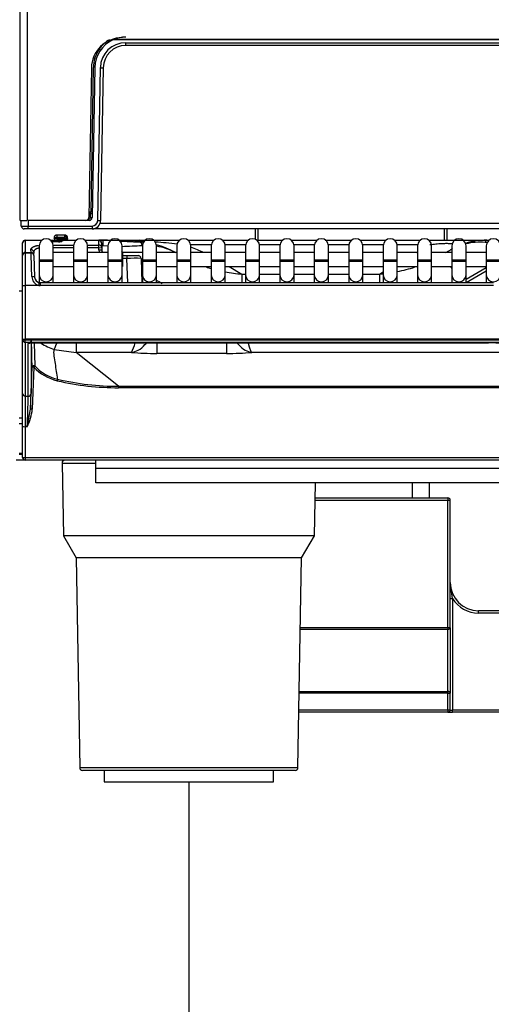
# Model space of a CAD drawing. Header units: millimetres. Extents: x -40 to 419, y 0 to 295.
# Tile 30 of 85: x 126 to 134, y 176 to 193. Entities that reach past the tile are written whole.
import ezdxf
from ezdxf.enums import TextEntityAlignment as Align

# ---------------------------------------------------------------- set-up
doc = ezdxf.new("R2010")
doc.units = ezdxf.units.MM
doc.layers.add('BW4C_TWINTOWER_H', color=7, linetype='Continuous')
doc.layers.add('Standard', color=7, linetype='Continuous')
doc.styles.add('SEACAD_Arial', font='arial.ttf')
doc.dimstyles.new('ISO_(mm)', dxfattribs={"dimtxt": 3, "dimasz": 3, "dimexe": 1.5, "dimexo": 0, "dimgap": 0.75, "dimtad": 1, "dimdec": 0, "dimlfac": 10, "dimtxsty": 'SEACAD_Arial', "dimblk1": '_SE_FILLED', "dimblk2": '_SE_FILLED', "dimsah": 1, "dimcen": 1.5, "dimadec": 0, "dimazin": 0, "dimtfac": 0.5, "dimtmove": 0, "dimatfit": 3, "dimfxl": 1, "dimarcsym": 0})

# ---------------------------------------------------------------- blocks, each defined once
blk = doc.blocks.new('SE1')
at = {"layer": 'BW4C_TWINTOWER_H', "color": 7, "linetype": 'Continuous'}
for p, q in [((126.056, 189.854), (126.056, 206.434)), ((126.176, 206.434), (126.176, 189.854)), ((147.255, 193.054), (127.698, 193.054)), ((147.243, 193.059), (127.709, 193.059)), ((127.454, 192.908), (127.454, 192.89)), ((127.927, 193.004), (147.025, 193.004)), ((127.927, 192.954), (127.927, 193.004)), ((147.025, 192.954), (127.927, 192.954)), ((127.317, 192.554), (127.27, 189.903)), ((127.311, 190.006), (127.354, 192.564)), ((127.377, 192.564), (127.33, 189.903)), ((127.43, 189.852), (127.477, 192.562)), ((127.527, 192.561), (127.48, 189.852)), ((127.272, 190.004), (127.303, 190.004)), ((127.302, 189.975), (127.272, 189.975)), ((127.3, 189.904), (127.302, 189.975)), ((126.056, 189.854), (126.171, 189.854)), ((126.075, 189.753), (126.074, 189.854)), ((127.28, 189.854), (126.194, 189.854)), ((126.194, 189.854), (126.195, 189.754)), ((126.195, 189.754), (127.33, 189.754)), ((126.195, 189.704), (126.195, 189.754)), ((127.266, 189.884), (127.28, 189.884)), ((127.28, 189.854), (127.28, 189.884)), ((127.33, 189.754), (127.33, 189.704)), ((127.427, 189.704), (127.427, 189.741)), ((127.469, 189.803), (147.483, 189.803)), ((126.195, 189.704), (126.125, 189.704)), ((127.33, 189.704), (126.195, 189.704)), ((126.848, 189.594), (126.699, 189.594)), ((127.427, 189.704), (127.354, 189.704)), ((147.525, 189.704), (127.427, 189.704)), ((130.221, 189.704), (130.221, 189.521)), ((130.271, 189.704), (130.271, 189.504)), ((133.571, 189.704), (133.571, 189.504)), ((133.621, 189.704), (133.621, 189.504)), ((126.096, 189.451), (126.096, 189.454)), ((126.096, 189.24), (126.096, 189.451)), ((126.146, 189.504), (126.146, 189.497)), ((126.146, 189.504), (126.44, 189.504)), ((126.146, 189.497), (126.146, 189.287)), ((126.432, 189.497), (126.146, 189.497)), ((126.391, 189.404), (126.391, 189.154)), ((126.591, 189.504), (126.732, 189.504)), ((126.731, 189.473), (126.621, 189.473)), ((126.641, 189.416), (127.002, 189.416)), ((126.641, 189.154), (126.641, 189.404)), ((126.703, 189.534), (126.703, 189.516)), ((126.703, 189.534), (126.845, 189.534)), ((126.845, 189.516), (126.703, 189.516)), ((126.704, 189.554), (126.846, 189.554)), ((126.732, 189.504), (126.732, 189.474)), ((126.732, 189.504), (126.812, 189.504)), ((126.783, 189.48), (126.784, 189.484)), ((126.812, 189.503), (126.81, 189.497)), ((127.042, 189.497), (126.81, 189.497)), ((126.812, 189.504), (126.812, 189.503)), ((126.812, 189.504), (127.051, 189.504)), ((126.845, 189.534), (126.863, 189.534)), ((126.845, 189.534), (126.845, 189.516)), ((126.845, 189.516), (126.902, 189.516)), ((127.001, 189.404), (127.001, 189.154)), ((127.201, 189.504), (127.448, 189.504)), ((127.448, 189.497), (127.21, 189.497)), ((127.251, 189.416), (127.451, 189.416)), ((127.251, 189.154), (127.251, 189.404)), ((127.448, 189.497), (127.448, 189.504)), ((127.451, 189.416), (127.448, 189.497)), ((127.449, 189.504), (127.661, 189.504)), ((127.451, 189.37), (127.451, 189.416)), ((127.498, 189.456), (127.498, 189.452)), ((127.498, 189.452), (127.501, 189.371)), ((127.611, 189.399), (127.518, 189.404)), ((127.523, 189.502), (127.651, 189.496)), ((127.611, 189.404), (127.611, 189.154)), ((127.811, 189.504), (128.179, 189.504)), ((127.831, 189.486), (128.184, 189.468)), ((127.861, 189.154), (127.861, 189.404)), ((128.179, 189.504), (128.885, 189.504)), ((128.221, 189.404), (128.221, 189.154)), ((128.471, 189.154), (128.471, 189.404)), ((128.831, 189.404), (128.831, 189.154)), ((129.031, 189.504), (129.491, 189.504)), ((129.442, 189.42), (129.08, 189.42)), ((129.081, 189.154), (129.081, 189.404)), ((129.441, 189.404), (129.441, 189.154)), ((129.641, 189.504), (130.101, 189.504)), ((130.052, 189.42), (129.69, 189.42)), ((129.691, 189.154), (129.691, 189.404)), ((130.051, 189.404), (130.051, 189.154)), ((130.251, 189.504), (130.711, 189.504)), ((130.662, 189.42), (130.3, 189.42)), ((130.301, 189.154), (130.301, 189.404)), ((130.661, 189.404), (130.661, 189.154)), ((130.861, 189.504), (131.321, 189.504)), ((131.272, 189.42), (130.91, 189.42)), ((130.911, 189.154), (130.911, 189.404)), ((131.271, 189.404), (131.271, 189.154)), ((131.882, 189.42), (131.52, 189.42)), ((131.521, 189.154), (131.521, 189.404)), ((131.881, 189.404), (131.881, 189.154)), ((132.081, 189.504), (132.541, 189.504)), ((132.492, 189.42), (132.13, 189.42)), ((132.131, 189.154), (132.131, 189.404)), ((132.491, 189.404), (132.491, 189.154)), ((132.691, 189.504), (133.151, 189.504)), ((133.102, 189.42), (132.74, 189.42)), ((132.741, 189.154), (132.741, 189.404)), ((133.101, 189.404), (133.101, 189.154)), ((133.301, 189.504), (133.32, 189.504)), ((133.32, 189.504), (134.344, 189.504)), ((133.351, 189.154), (133.351, 189.404)), ((133.711, 189.404), (133.711, 189.154)), ((133.961, 189.154), (133.961, 189.404)), ((134.321, 189.404), (134.321, 189.154)), ((134.332, 189.504), (134.371, 189.504)), ((126.096, 189.229), (126.096, 189.24)), ((126.096, 188.703), (126.096, 189.229)), ((126.146, 189.287), (126.146, 189.279)), ((126.146, 189.287), (126.247, 189.287)), ((126.146, 189.279), (126.146, 188.701)), ((126.146, 189.279), (126.248, 189.279)), ((126.247, 189.287), (126.246, 189.335)), ((126.296, 189.291), (126.297, 189.268)), ((126.298, 189.231), (126.311, 188.849)), ((127.001, 189.37), (126.641, 189.37)), ((127.001, 189.284), (126.641, 189.284)), ((127.451, 189.37), (127.251, 189.37)), ((127.611, 189.284), (127.251, 189.284)), ((127.451, 189.37), (127.501, 189.371)), ((127.452, 189.324), (127.451, 189.37)), ((127.502, 189.326), (127.452, 189.324)), ((127.501, 189.371), (127.502, 189.326)), ((127.871, 189.284), (127.861, 189.284)), ((127.871, 189.284), (127.871, 189.034)), ((128.221, 189.284), (127.871, 189.284)), ((127.871, 189.229), (127.948, 189.229)), ((127.948, 189.229), (127.948, 189.179)), ((127.948, 189.229), (128.148, 189.229)), ((128.831, 189.284), (128.471, 189.284)), ((129.441, 189.284), (129.081, 189.284)), ((130.051, 189.284), (129.691, 189.284)), ((130.661, 189.284), (130.301, 189.284)), ((131.271, 189.284), (130.911, 189.284)), ((131.881, 189.284), (131.521, 189.284)), ((132.491, 189.284), (132.131, 189.284)), ((133.101, 189.284), (132.741, 189.284)), ((133.084, 189.284), (133.101, 189.294)), ((133.711, 189.284), (133.351, 189.284)), ((133.605, 189.284), (133.711, 189.346)), ((133.996, 189.284), (133.961, 189.284)), ((134.321, 189.284), (133.996, 189.284)), ((126.391, 189.154), (126.641, 189.154)), ((126.391, 189.154), (126.391, 189.134)), ((126.391, 189.134), (126.641, 189.134)), ((126.391, 189.134), (126.391, 188.888)), ((126.641, 189.134), (126.641, 189.154)), ((126.641, 188.888), (126.641, 189.134)), ((127.001, 189.154), (127.251, 189.154)), ((127.001, 189.154), (127.001, 189.134)), ((127.001, 189.134), (127.251, 189.134)), ((127.001, 189.134), (127.001, 188.888)), ((127.251, 189.134), (127.251, 189.154)), ((127.251, 188.888), (127.251, 189.134)), ((127.611, 189.154), (127.861, 189.154)), ((127.611, 189.154), (127.611, 189.134)), ((127.611, 189.134), (127.861, 189.134)), ((127.611, 189.134), (127.611, 188.888)), ((127.861, 189.134), (127.861, 189.154)), ((127.861, 188.888), (127.861, 189.134)), ((127.948, 189.179), (127.871, 189.179)), ((127.963, 188.75), (127.948, 189.179)), ((128.198, 189.181), (128.213, 188.75)), ((128.221, 189.154), (128.471, 189.154)), ((128.221, 189.154), (128.221, 189.134)), ((128.221, 189.134), (128.471, 189.134)), ((128.221, 189.134), (128.221, 188.888)), ((128.471, 189.134), (128.471, 189.154)), ((128.471, 188.888), (128.471, 189.134)), ((128.831, 189.154), (129.081, 189.154)), ((128.831, 189.154), (128.831, 189.134)), ((128.831, 189.134), (129.081, 189.134)), ((128.831, 189.134), (128.831, 188.888)), ((129.081, 189.134), (129.081, 189.154)), ((129.081, 188.888), (129.081, 189.134)), ((129.441, 189.154), (129.691, 189.154)), ((129.441, 189.154), (129.441, 189.134)), ((129.441, 189.134), (129.691, 189.134)), ((129.441, 189.134), (129.441, 188.888)), ((129.691, 189.134), (129.691, 189.154)), ((129.691, 188.888), (129.691, 189.134)), ((130.051, 189.154), (130.301, 189.154)), ((130.051, 189.154), (130.051, 189.134)), ((130.051, 189.134), (130.301, 189.134)), ((130.051, 189.134), (130.051, 188.888)), ((130.301, 189.134), (130.301, 189.154)), ((130.301, 188.888), (130.301, 189.134)), ((130.661, 189.154), (130.911, 189.154)), ((130.661, 189.154), (130.661, 189.134)), ((130.661, 189.134), (130.911, 189.134)), ((130.661, 189.134), (130.661, 188.888)), ((130.911, 189.134), (130.911, 189.154)), ((130.911, 188.888), (130.911, 189.134)), ((131.271, 189.154), (131.521, 189.154)), ((131.271, 189.154), (131.271, 189.134)), ((131.271, 189.134), (131.521, 189.134)), ((131.271, 189.134), (131.271, 188.888)), ((131.521, 189.134), (131.521, 189.154)), ((131.521, 188.888), (131.521, 189.134)), ((131.881, 189.154), (132.131, 189.154)), ((131.881, 189.154), (131.881, 189.134)), ((131.881, 189.134), (132.131, 189.134)), ((131.881, 189.134), (131.881, 188.888)), ((132.131, 189.134), (132.131, 189.154)), ((132.131, 188.888), (132.131, 189.134)), ((132.491, 189.154), (132.741, 189.154)), ((132.491, 189.154), (132.491, 189.134)), ((132.491, 189.134), (132.741, 189.134)), ((132.491, 189.134), (132.491, 188.888)), ((132.741, 189.134), (132.741, 189.154)), ((132.741, 188.888), (132.741, 189.134)), ((133.101, 189.154), (133.351, 189.154)), ((133.101, 189.154), (133.101, 189.134)), ((133.101, 189.134), (133.351, 189.134)), ((133.101, 189.134), (133.101, 188.888)), ((133.351, 189.134), (133.351, 189.154)), ((133.351, 188.888), (133.351, 189.134)), ((133.711, 189.154), (133.961, 189.154)), ((133.711, 189.154), (133.711, 189.134)), ((133.711, 189.134), (133.961, 189.134)), ((133.711, 189.134), (133.711, 188.888)), ((133.961, 189.134), (133.961, 189.154)), ((133.961, 188.888), (133.961, 189.134)), ((134.321, 189.154), (134.571, 189.154)), ((134.321, 189.154), (134.321, 189.134)), ((134.321, 189.134), (134.571, 189.134)), ((134.321, 189.134), (134.321, 188.888)), ((126.391, 188.888), (126.391, 188.751)), ((126.641, 189.034), (127.001, 189.034)), ((126.641, 188.75), (126.641, 188.888)), ((127.001, 188.888), (127.001, 188.75)), ((127.251, 189.034), (127.611, 189.034)), ((127.251, 188.75), (127.251, 188.888)), ((127.611, 188.888), (127.611, 188.75)), ((127.861, 189.034), (127.871, 189.034)), ((127.861, 188.75), (127.861, 188.888)), ((128.203, 189.034), (128.221, 189.034)), ((128.208, 188.895), (128.221, 188.888)), ((128.221, 188.888), (128.221, 188.75)), ((128.471, 189.034), (128.831, 189.034)), ((128.471, 188.75), (128.471, 188.888)), ((128.831, 188.888), (128.831, 188.75)), ((129.081, 189.034), (129.441, 189.034)), ((129.081, 188.75), (129.081, 188.888)), ((129.441, 188.888), (129.441, 188.75)), ((129.691, 189.034), (130.051, 189.034)), ((129.691, 188.75), (129.691, 188.888)), ((129.761, 189.034), (129.988, 188.903)), ((129.988, 188.903), (130.051, 188.903)), ((129.988, 188.903), (129.988, 188.755)), ((130.051, 188.888), (130.051, 188.75)), ((130.301, 189.034), (130.661, 189.034)), ((130.301, 188.903), (130.661, 188.903)), ((130.301, 188.75), (130.301, 188.888)), ((130.661, 188.888), (130.661, 188.75)), ((130.911, 189.034), (131.271, 189.034)), ((130.911, 188.903), (131.271, 188.903)), ((130.911, 188.75), (130.911, 188.888)), ((131.271, 188.888), (131.271, 188.75)), ((131.521, 189.034), (131.881, 189.034)), ((131.521, 188.903), (131.881, 188.903)), ((131.521, 188.75), (131.521, 188.888)), ((131.881, 188.888), (131.881, 188.75)), ((132.131, 189.034), (132.491, 189.034)), ((132.131, 188.903), (132.424, 188.903)), ((132.131, 188.75), (132.131, 188.888)), ((132.424, 188.903), (132.491, 188.942)), ((132.424, 188.903), (132.424, 188.75)), ((132.491, 188.888), (132.491, 188.75)), ((132.741, 189.034), (133.101, 189.034)), ((132.741, 188.75), (132.741, 188.888)), ((133.101, 188.888), (133.101, 188.75)), ((133.351, 189.034), (133.711, 189.034)), ((133.351, 188.75), (133.351, 188.888)), ((133.711, 188.888), (133.711, 188.75)), ((133.961, 189.034), (133.996, 189.034)), ((134.321, 189.015), (133.961, 188.808)), ((133.961, 188.755), (134.321, 188.963)), ((133.961, 188.75), (133.961, 188.888)), ((133.996, 189.034), (134.321, 189.034)), ((134.321, 188.888), (134.321, 188.75)), ((126.096, 187.74), (126.096, 188.703)), ((126.383, 188.701), (126.146, 188.701)), ((126.146, 188.701), (126.146, 187.746)), ((126.392, 188.751), (126.411, 188.749)), ((126.411, 188.75), (126.411, 188.698)), ((134.448, 188.75), (126.411, 188.75)), ((134.448, 188.698), (126.411, 188.698)), ((126.036, 188.604), (126.096, 188.604)), ((126.096, 187.74), (126.096, 187.74)), ((126.096, 186.787), (126.096, 187.74)), ((126.146, 187.746), (126.146, 187.734)), ((148.846, 187.746), (126.146, 187.746)), ((126.146, 187.69), (126.146, 187.734)), ((126.146, 187.734), (148.846, 187.734)), ((148.846, 187.69), (126.146, 187.69)), ((126.146, 187.69), (126.146, 186.737)), ((126.198, 186.737), (126.198, 187.672)), ((126.248, 187.72), (126.248, 186.785)), ((126.299, 187.684), (134.361, 187.684)), ((126.318, 187.269), (126.308, 187.684)), ((127.049, 187.682), (127.049, 187.514)), ((128.478, 187.68), (128.478, 187.496)), ((129.714, 187.68), (129.714, 187.496)), ((126.66, 187.568), (127.049, 187.514)), ((128.028, 187.514), (127.049, 187.514)), ((127.801, 186.914), (127.049, 187.514)), ((129.714, 187.496), (128.478, 187.496)), ((144.828, 187.514), (130.165, 187.514)), ((126.24, 186.506), (126.266, 187.25)), ((126.296, 187.252), (126.27, 186.508)), ((126.096, 186.203), (126.096, 186.787)), ((127.801, 186.914), (147.191, 186.914)), ((127.801, 186.914), (127.801, 186.887)), ((147.191, 186.887), (127.801, 186.887)), ((126.146, 186.737), (126.198, 186.737)), ((126.146, 186.737), (126.146, 186.197)), ((126.18, 186.197), (126.24, 186.506)), ((126.036, 186.355), (126.096, 186.356)), ((126.036, 186.255), (126.096, 186.256)), ((126.096, 185.654), (126.096, 186.203)), ((126.18, 186.197), (126.146, 186.197)), ((126.146, 186.197), (126.146, 185.649)), ((126.096, 185.724), (126.036, 185.724)), ((126.146, 185.604), (125.986, 185.604)), ((126.096, 185.704), (126.036, 185.704)), ((126.096, 185.653), (126.096, 185.654)), ((126.096, 185.654), (126.096, 185.654)), ((126.146, 185.649), (126.146, 185.648)), ((126.146, 185.648), (148.846, 185.648)), ((126.146, 185.648), (126.146, 185.604)), ((148.846, 185.604), (126.146, 185.604)), ((126.797, 185.553), (127.396, 185.553)), ((126.797, 185.553), (126.82, 184.264)), ((127.396, 185.455), (127.396, 185.604)), ((127.396, 185.455), (127.396, 185.453)), ((147.596, 185.455), (127.396, 185.455)), ((127.396, 185.204), (127.396, 185.453)), ((147.596, 185.453), (127.396, 185.453)), ((147.596, 185.204), (127.396, 185.204)), ((131.273, 184.264), (131.289, 185.204)), ((133.011, 184.934), (133.011, 185.204)), ((133.311, 184.934), (133.311, 185.204)), ((131.284, 184.934), (133.641, 184.934)), ((131.284, 184.894), (133.641, 184.894)), ((133.641, 184.934), (133.641, 184.894)), ((133.641, 182.633), (133.641, 184.894)), ((133.641, 184.894), (133.681, 184.894)), ((133.681, 182.633), (133.681, 184.894)), ((131.273, 184.264), (126.82, 184.264)), ((126.82, 184.264), (127.046, 183.871)), ((131.046, 183.871), (131.273, 184.264)), ((131.046, 183.871), (127.046, 183.871)), ((127.046, 183.871), (127.111, 180.153)), ((130.981, 180.153), (131.046, 183.871)), ((133.721, 183.152), (133.681, 183.434)), ((133.681, 183.152), (133.721, 183.152)), ((133.721, 183.152), (133.721, 181.174)), ((135.841, 182.934), (134.181, 182.934)), ((134.181, 182.894), (134.181, 182.934)), ((135.841, 182.894), (134.181, 182.894)), ((131.024, 182.605), (133.641, 182.605)), ((133.641, 182.633), (131.025, 182.633)), ((133.641, 182.633), (133.641, 182.605)), ((133.681, 182.633), (133.641, 182.633)), ((133.641, 181.504), (133.641, 182.605)), ((133.681, 182.633), (133.681, 181.476)), ((133.641, 181.476), (131.004, 181.476)), ((131.005, 181.504), (133.641, 181.504)), ((133.641, 181.504), (133.641, 181.476)), ((133.641, 181.174), (133.641, 181.476)), ((133.641, 181.476), (133.681, 181.476)), ((133.681, 181.174), (133.681, 181.476)), ((133.641, 181.134), (130.998, 181.134)), ((133.641, 181.174), (130.999, 181.174)), ((133.641, 181.174), (133.641, 181.134)), ((133.681, 181.174), (133.641, 181.174)), ((133.641, 181.134), (133.721, 181.134)), ((133.681, 181.174), (133.721, 181.174)), ((135.841, 181.174), (133.721, 181.174)), ((133.721, 181.134), (133.721, 181.174)), ((135.841, 181.134), (133.721, 181.134)), ((127.111, 180.153), (130.981, 180.153)), ((130.931, 180.104), (127.161, 180.104)), ((127.546, 180.104), (127.546, 179.904)), ((130.546, 179.904), (130.546, 180.104)), ((127.546, 179.904), (130.546, 179.904))]:
    blk.add_line(p, q, dxfattribs=at)
for centre, radius, start, end in [((127.867, 192.544), 0.55, 90, 179), ((127.927, 192.554), 0.55, 114.6363, 179), ((127.929, 192.55), 0.584, 119.5689, 144.4399), ((127.927, 192.554), 0.55, 113.3466, 114.6363), ((127.927, 192.554), 0.55, 90, 113.3466), ((127.949, 192.56), 0.595, 146.3339, 179.6198), ((127.927, 192.554), 0.45, 90, 179), ((127.927, 192.554), 0.4, 90, 179), ((127.727, 189.975), 0.426, 175.997, 180.0043), ((127.303, 190.034), 0.03, 270, 359), ((126.132, 191.825), 2.073, 268.4455, 271.7628), ((126.125, 189.754), 0.05, 181, 211.0286), ((126.123, 189.75), 0.0453, 176.0136, 249.445), ((127.22, 189.904), 0.05, 270, 359), ((127.28, 189.904), 0.02, 270, 359), ((127.28, 189.904), 0.05, 270, 359), ((127.329, 189.854), 0.1, 270.0586, 358.9414), ((127.33, 189.854), 0.15, 270, 359), ((126.125, 189.754), 0.05, 248.2038, 270), ((127.165, 189.574), 0.32, 181.0112, 183.5904), ((126.146, 189.454), 0.05, 90, 180), ((126.516, 189.404), 0.125, 0, 180), ((126.44, 189.474), 0.03, 88.388, 90), ((126.44, 189.474), 0.0298, 82.5328, 90.3962), ((126.703, 189.484), 0.05, 90, 156.4218), ((126.748, 189.923), 0.449, 268.0045, 271.4874), ((126.812, 189.474), 0.03, 90, 137.5461), ((126.812, 189.476), 0.0283, 89.1171, 137.7453), ((126.925, 189.534), 0.0295, 181.9667, 187.2217), ((127.126, 189.404), 0.125, 0, 180), ((127.448, 189.454), 0.05, 2.0076, 90), ((127.449, 189.456), 0.0479, 41.4222, 90.7782), ((127.449, 188.104), 1.4, 87, 90), ((127.736, 189.404), 0.125, 0, 180), ((127.421, 202.677), 13.291, 271.8992, 273.4341), ((128.111, 188.07), 1.4, 84.1861, 87), ((127.581, 177.802), 11.7, 86.7222, 86.8767), ((128.346, 189.404), 0.125, 0, 180), ((127.581, 177.802), 11.7, 83.8358, 85.731), ((128.111, 188.07), 1.4, 60, 75.2081), ((128.294, 188.325), 1.087, 61.5194, 80.3479), ((128.956, 189.404), 0.125, 0, 180), ((129.566, 189.404), 0.125, 0, 180), ((130.176, 189.404), 0.125, 0, 180), ((130.786, 189.404), 0.125, 0, 180), ((131.396, 189.404), 0.125, 0, 180), ((131.721, 232.824), 43.321, 269.6618, 270.2859), ((132.006, 189.404), 0.125, 0, 180), ((132.616, 189.404), 0.125, 0, 180), ((133.226, 189.404), 0.125, 0, 180), ((133.836, 189.404), 0.125, 0, 180), ((134.335, 188.198), 1.306, 90.13, 107.0673), ((134.205, 188.404), 1.063, 84.9816, 103.6612), ((120.184, 13.664), 176.365, 85.39788, 85.40987), ((134.446, 189.404), 0.125, 0, 180), ((126.146, 189.229), 0.05, 90, 180), ((126.248, 189.287), 0.0482, 4.2, 92.2812), ((126.249, 189.239), 0.0481, 4.1521, 92.3291), ((62.812, 187.055), 63.475, 1.6283, 2.00832), ((127.602, 189.329), 0.15, 182.0076, 197.4576), ((127.602, 189.329), 0.1, 182.0076, 206.7437), ((130.046, 191.347), 2.998, 223.0002, 223.7099), ((128.148, 189.179), 0.05, 68.6941, 90), ((128.152, 189.187), 0.041, 351.158, 70.4297), ((128.148, 189.179), 0.05, 2.0076, 49.011), ((128.111, 186.754), 2.8, 64.6567, 69.7293), ((133.996, 189.159), 0.125, 90, 106.2602), ((128.101, 185.218), 3.964, 88.5936, 92.209), ((133.996, 189.159), 0.125, 253.7398, 270), ((130.18, 191.511), 2.615, 251.6967, 253.5735), ((130.18, 191.511), 2.615, 259.1553, 265.7923), ((132.234, 191.507), 2.611, 274.185, 275.6735), ((132.234, 191.507), 2.611, 281.2828, 288.305), ((126.427, 188.86), 0.165, 180.5266, 254.5958), ((126.417, 188.853), 0.106, 182.6568, 256.5773), ((125.822, 188.836), 0.577, 346.4479, 351.6473), ((130.046, 191.347), 2.998, 238.1015, 240.578), ((126.198, 187.722), 0.0498, 269.7972, 357.7297), ((66.68, 186.158), 59.596, 1.04997, 1.48687), ((126.883, 188.342), 0.806, 235.305, 253.9097), ((127.205, 187.94), 0.926, 332.66, 343.8082), ((134.321, 184.614), 3.07, 84.3763, 89.2632), ((128.446, 192.257), 4.761, 264.9625, 270.3907), ((129.747, 192.257), 4.761, 269.6093, 275.0375), ((126.9, 187.819), 0.828, 223.1356, 256.9134), ((126.9, 187.815), 0.798, 223.1218, 256.897), ((127.021, 186.945), 0.316, 162.9218, 167.703), ((127.803, 191.712), 4.825, 256.939, 269.9732), ((127.802, 191.701), 4.787, 256.926, 269.9826), ((126.198, 186.787), 0.0498, 269.7945, 357.7325), ((108.565, 187.143), 17.686, 357.9337, 358.8386), ((65.751, 188.497), 60.473, 357.82019, 358.33194), ((125.358, 186.604), 0.917, 333.656, 353.9998), ((126.146, 185.654), 0.05, 182.0076, 270), ((126.847, 185.554), 0.05, 90, 181), ((133.641, 184.894), 0.04, 0, 90), ((134.181, 183.434), 0.5, 180, 270), ((134.181, 183.434), 0.54, 211.5863, 270), ((133.641, 181.174), 0.04, 270, 0), ((127.161, 180.154), 0.05, 181, 270), ((130.931, 180.154), 0.05, 270, 359)]:
    blk.add_arc(centre, radius, start, end, dxfattribs=at)
for centre, major_axis, ratio, start_param, end_param in [((127.454, 192.89), (-0.0245, 0.0174), 0.014231, 1.5809, 3.141593), ((127.477, 192.562), (0.05, -0.0009), 0.013088, 4.712617, 6.283185), ((127.302, 189.975), (0.03, -0.0005), 0.008725, 4.712541, 6.283185), ((127.3, 189.904), (0.03, -0.0005), 0.008725, 4.712541, 6.283185), ((127.43, 189.853), (0.05, -0.0009), 0.013088, 4.712617, 6.283185), ((126.845, 189.532), (-0.05, -0.0018), 0.743743, 3.141593, 4.686323), ((126.146, 189.451), (-0.05, 0), 0.927184, 4.712389, 6.283185), ((126.704, 189.524), (-0.05, 0.0018), 0.599764, 4.73341, 6.283185), ((126.705, 189.541), (-0.05, 0.0018), 0.939625, 6.116405, 6.283185), ((126.81, 189.469), (0.026, -0.0149), 0.906527, 2.049955, 3.64176), ((126.812, 189.474), (-0.03, 0.0011), 0.989056, 4.747046, 5.948832), ((126.846, 189.524), (-0.0496, -0.0062), 0.596975, 3.141593, 4.637318), ((126.845, 189.541), (-0.05, -0.0018), 0.939625, 3.141593, 3.213433), ((127.448, 189.451), (-0.05, -0.0018), 0.927104, 3.141593, 4.679901), ((127.451, 189.37), (-0.05, -0.0018), 0.927104, 3.141593, 4.679901), ((127.518, 189.403), (-0.0052, -0.0999), 0.000914, 3.141593, 4.69496), ((128.179, 188.104), (0, 1.4), 0.17058, 6.117143, 6.283185), ((128.179, 189.368), (0.0052, 0.0999), 0.40029, 5.168425, 6.283185), ((134.332, 189.404), (0, 0.1), 0.416112, 0, 0.935927), ((126.146, 189.24), (-0.05, 0), 0.927184, 4.712389, 6.283185), ((126.516, 188.888), (0.125, 0), 0.984808, 3.141593, 6.283185), ((127.126, 188.888), (0.125, 0), 0.984808, 3.141593, 6.283185), ((127.736, 188.888), (0.125, 0), 0.984808, 3.141593, 6.283185), ((128.346, 188.888), (0.125, 0), 0.984808, 3.141593, 6.283185), ((128.956, 188.888), (0.125, 0), 0.984808, 3.141593, 6.283185), ((129.566, 188.888), (0.125, 0), 0.984808, 3.141593, 6.283185), ((130.176, 188.888), (0.125, 0), 0.984808, 3.141593, 6.283185), ((130.786, 188.888), (0.125, 0), 0.984808, 3.141593, 6.283185), ((131.396, 188.888), (0.125, 0), 0.984808, 3.141593, 6.283185), ((132.006, 188.888), (0.125, 0), 0.984808, 3.141593, 6.283185), ((132.616, 188.888), (0.125, 0), 0.984808, 3.141593, 6.283185), ((133.226, 188.888), (0.125, 0), 0.984808, 3.141593, 6.283185), ((133.858, 188.738), (-0.3, 0.52), 0.008727, -1.042763, -0.968387), ((133.836, 188.888), (0.125, 0), 0.984808, 3.141593, 6.283185), ((134.446, 188.888), (0.125, 0), 0.984808, 3.141593, 6.283185), ((126.146, 188.703), (-0.05, 0), 0.052336, 0, 1.570796), ((126.261, 188.847), (0.05, 0.0017), 0.234798, 0, 1.562597), ((126.411, 188.855), (0.005, -0.157), 0.952321, 6.062478, 6.254557), ((126.146, 187.74), (-0.05, 0), 0.1256, 4.712389, 6.283185), ((126.146, 187.74), (0.05, 0), 0.123749, 1.570796, 3.141593), ((126.146, 187.74), (-0.05, 0), 0.121869, 0, 1.570796), ((126.146, 187.74), (-0.05, 0), 0.992546, 0, 1.570796), ((126.811, 188.096), (-0.153, -0.528), 0.034069, 0.066542, 0.67234), ((126.296, 187.249), (-0.03, -0.0006), 0.996897, 3.882138, 6.227923), ((126.296, 187.249), (-0.03, 0.001), 0.121796, 4.71664, 6.278804), ((126.146, 186.787), (0.05, 0), 0.992546, 3.141593, 4.712389), ((126.27, 186.505), (-0.03, 0.001), 0.121796, 4.71664, 6.281422), ((126.146, 186.203), (0.05, 0), 0.121869, 3.141593, 4.712389), ((126.146, 185.655), (-0.05, -0.0009), 0.121832, 0.002136, 1.568662), ((126.146, 185.654), (0.05, 0.0018), 0.121796, 3.141593, 4.70812), ((133.641, 182.633), (-0.04, 0), 0.699843, 1.570796, 3.141593), ((133.641, 181.476), (0.04, 0), 0.699843, 0, 1.570796)]:
    blk.add_ellipse(centre, major_axis=major_axis, ratio=ratio, start_param=start_param, end_param=end_param, dxfattribs=at)
for points, degree, knots in [([(126.705, 189.594), (126.7, 189.594), (126.693, 189.593), (126.682, 189.589), (126.675, 189.585), (126.669, 189.58), (126.662, 189.57), (126.657, 189.556), (126.655, 189.539), (126.655, 189.531), (126.654, 189.526)], 3, [0, 0, 0, 0, 0.11761, 0.235354, 0.294275, 0.354616, 0.481288, 0.747204, 0.877186, 1, 1, 1, 1]), ([(126.705, 189.594), (126.705, 189.594), (126.705, 189.593), (126.704, 189.584), (126.704, 189.571), (126.704, 189.554)], 3, [0.2730369, 0.2730369, 0.2730369, 0.2730369, 0.5, 0.5, 1, 1, 1, 1]), ([(126.845, 189.569), (126.845, 189.581), (126.845, 189.589), (126.845, 189.596), (126.845, 189.594), (126.845, 189.588)], 3, [0, 0, 0, 0, 0.5, 0.5, 1, 1, 1, 1]), ([(126.895, 189.533), (126.895, 189.54), (126.894, 189.553), (126.891, 189.566), (126.882, 189.578), (126.872, 189.587), (126.859, 189.593), (126.85, 189.594), (126.845, 189.594)], 3, [0, 0, 0, 0, 0.232377, 0.466909, 0.586249, 0.716969, 0.858385, 1, 1, 1, 1]), ([(126.246, 189.335), (126.245, 189.351), (126.26, 189.366), (126.275, 189.381), (126.302, 189.392), (126.33, 189.404), (126.367, 189.41), (126.374, 189.411), (126.381, 189.412)], 2, [0, 0, 0, 0.25, 0.25, 0.5, 0.5, 0.75, 0.75, 0.799502, 0.799502, 0.799502]), ([(126.81, 189.497), (126.807, 189.492), (126.8, 189.487), (126.793, 189.483), (126.782, 189.479), (126.771, 189.476), (126.758, 189.474), (126.745, 189.473), (126.731, 189.473)], 2, [0, 0, 0, 0.25, 0.25, 0.5, 0.5, 0.75, 0.75, 1, 1, 1]), ([(126.862, 189.535), (126.87, 189.535), (126.881, 189.535), (126.893, 189.529), (126.896, 189.524), (126.898, 189.522)], 3, [0, 0, 0, 0, 0.428868, 0.696341, 1, 1, 1, 1]), ([(128.218, 189.485), (128.191, 189.486), (128.139, 189.487), (128.062, 189.489), (127.991, 189.491), (127.925, 189.493), (127.864, 189.494), (127.808, 189.496), (127.757, 189.497), (127.711, 189.498), (127.67, 189.499), (127.634, 189.5), (127.603, 189.501), (127.577, 189.501), (127.556, 189.502), (127.54, 189.502), (127.529, 189.502), (127.522, 189.503), (127.523, 189.502), (127.523, 189.502)], 3, [0, 0, 0, 0, 0.110462, 0.214106, 0.310946, 0.401001, 0.484293, 0.560851, 0.630711, 0.693921, 0.750547, 0.800681, 0.844453, 0.882064, 0.913826, 0.940265, 0.962288, 0.98144, 1, 1, 1, 1]), ([(133.719, 189.434), (133.716, 189.435), (133.707, 189.437), (133.689, 189.439), (133.663, 189.441), (133.633, 189.442), (133.599, 189.442), (133.561, 189.441), (133.52, 189.439), (133.475, 189.436), (133.426, 189.432), (133.373, 189.426), (133.338, 189.422), (133.32, 189.42)], 3, [0.6589178, 0.6589178, 0.6589178, 0.6589178, 0.6771905, 0.7091998, 0.7390942, 0.7676387, 0.7957091, 0.8242251, 0.8540649, 0.8859979, 0.9206542, 0.9585284, 1, 1, 1, 1]), ([(126.298, 189.231), (126.297, 189.243), (126.292, 189.256), (126.273, 189.275), (126.26, 189.279), (126.248, 189.279)], 3, [0, 0, 0, 0, 0.496658, 0.496658, 1, 1, 1, 1]), ([(126.391, 189.365), (126.39, 189.365), (126.385, 189.364), (126.377, 189.362), (126.366, 189.359), (126.356, 189.355), (126.347, 189.352), (126.337, 189.347), (126.327, 189.341), (126.317, 189.334), (126.309, 189.325), (126.301, 189.315), (126.296, 189.303), (126.296, 189.295), (126.296, 189.291)], 3, [0.2137971, 0.2137971, 0.2137971, 0.2137971, 0.2295086, 0.2776245, 0.3266417, 0.376623, 0.4276276, 0.4797113, 0.5440816, 0.6172958, 0.6994417, 0.7905804, 0.8907558, 1, 1, 1, 1]), ([(133.661, 189.317), (133.667, 189.32), (133.679, 189.327), (133.694, 189.337), (133.708, 189.346), (133.717, 189.353), (133.722, 189.356), (133.722, 189.357)], 3, [0, 0, 0, 0, 0.0531432, 0.104274, 0.1534029, 0.2005418, 0.2081862, 0.2081862, 0.2081862, 0.2081862]), ([(126.198, 187.672), (126.198, 187.674), (126.206, 187.676), (126.213, 187.679), (126.227, 187.681), (126.242, 187.682), (126.26, 187.683), (126.279, 187.684), (126.299, 187.684)], 2, [0, 0, 0, 0.25, 0.25, 0.5, 0.5, 0.75, 0.75, 1, 1, 1]), ([(128.028, 187.514), (128.107, 187.522), (128.193, 187.57), (128.276, 187.661), (128.284, 187.67), (128.293, 187.68)], 3, [0, 0, 0, 0, 0.5, 0.5, 0.5570378, 0.5570378, 0.5570378, 0.5570378]), ([(129.9, 187.68), (129.908, 187.67), (129.916, 187.661), (130, 187.57), (130.085, 187.522), (130.165, 187.514)], 3, [0.4429622, 0.4429622, 0.4429622, 0.4429622, 0.5, 0.5, 1, 1, 1, 1]), ([(130.099, 187.682), (130.1, 187.676), (130.101, 187.669), (130.104, 187.66), (130.105, 187.653), (130.107, 187.644), (130.11, 187.633), (130.114, 187.62), (130.118, 187.605), (130.123, 187.59), (130.128, 187.574), (130.134, 187.558), (130.141, 187.544), (130.148, 187.53), (130.156, 187.52), (130.162, 187.516), (130.165, 187.514)], 3, [0.4695009, 0.4695009, 0.4695009, 0.4695009, 0.5004292, 0.508974, 0.5225004, 0.5410082, 0.5644973, 0.5929675, 0.6264186, 0.66485, 0.7082614, 0.7566524, 0.8100223, 0.8683707, 0.9316968, 1, 1, 1, 1]), ([(126.719, 187.038), (126.707, 187.132), (126.693, 187.225), (126.672, 187.361), (126.664, 187.406), (126.655, 187.491), (126.649, 187.532), (126.66, 187.568)], 3, [0, 0, 0, 0, 0.500955, 0.500955, 0.754439, 0.754439, 1, 1, 1, 1]), ([(126.296, 187.252), (126.297, 187.254), (126.3, 187.256), (126.304, 187.259), (126.307, 187.262), (126.31, 187.264), (126.312, 187.266), (126.314, 187.267), (126.316, 187.268), (126.317, 187.269), (126.317, 187.269), (126.318, 187.269), (126.318, 187.269)], 3, [0, 0, 0, 0, 0.130871, 0.254249, 0.369758, 0.477358, 0.577362, 0.670449, 0.757671, 0.840451, 0.920555, 1, 1, 1, 1])]:
    blk.add_open_spline(points, degree=degree, knots=knots, dxfattribs=at)
for points in [[(126.791, 189.495), (126.789, 189.494), (126.787, 189.491), (126.785, 189.486)], [(126.863, 189.534), (126.878, 189.534), (126.892, 189.527), (126.902, 189.516)], [(127.494, 189.474), (127.489, 189.483), (127.486, 189.487), (127.484, 189.488)]]:
    blk.add_open_spline(points, degree=3, dxfattribs=at)
blk = doc.blocks.new('DMBLK5')
at = {"layer": 'Standard', "linetype": 'Continuous'}
for points in [[(115.066, 163.663), (115.066, 164.663), (112.066, 164.163)], [(126.046, 163.663), (129.046, 164.163), (126.046, 164.663)]]:
    blk.add_hatch(color=7, dxfattribs=at).paths.add_polyline_path(points)
at = {"layer": 'Standard', "color": 7, "linetype": 'Continuous'}
for p, q in [((112.066, 179.904), (112.066, 162.663)), ((129.046, 179.904), (129.046, 162.663)), ((129.046, 164.163), (112.066, 164.163))]:
    blk.add_line(p, q, dxfattribs=at)
at = {"layer": 'Standard', "color": 7, "linetype": 'Continuous', "style": 'SEACAD_Arial'}
blk.add_text('170', height=3, dxfattribs=at).set_placement((117.034, 167.913), align=Align.TOP_LEFT)
blk = doc.blocks.new('_SE_FILLED')
at = {"color": 0}
blk.add_line((0, 0), (-1, 0), dxfattribs=at)
blk.add_solid([(0, 0), (-1, -0.1665), (-1, 0.1665), (0, 0)], dxfattribs=at)
blk = doc.blocks.new('DMBLK6')
at = {"layer": 'Standard', "linetype": 'Continuous'}
for points in [[(132.046, 163.663), (132.046, 164.663), (129.046, 164.163)], [(142.946, 163.663), (145.946, 164.163), (142.946, 164.663)]]:
    blk.add_hatch(color=7, dxfattribs=at).paths.add_polyline_path(points)
at = {"layer": 'Standard', "color": 7, "linetype": 'Continuous'}
for p, q in [((129.046, 179.904), (129.046, 162.663)), ((145.946, 179.904), (145.946, 162.663)), ((145.946, 164.163), (129.046, 164.163))]:
    blk.add_line(p, q, dxfattribs=at)
at = {"layer": 'Standard', "color": 7, "linetype": 'Continuous', "style": 'SEACAD_Arial'}
blk.add_text('169', height=3, dxfattribs=at).set_placement((133.974, 167.913), align=Align.TOP_LEFT)
blk = doc.blocks.new('DMBLK11')
at = {"layer": 'Standard', "linetype": 'Continuous'}
for points in [[(88.95, 154.663), (88.95, 155.663), (85.95, 155.163)], [(145.896, 154.663), (148.896, 155.163), (145.896, 155.663)]]:
    blk.add_hatch(color=7, dxfattribs=at).paths.add_polyline_path(points)
at = {"layer": 'Standard', "color": 7, "linetype": 'Continuous'}
for p, q in [((85.95, 189.754), (85.95, 153.663)), ((148.896, 189.854), (148.896, 153.663)), ((85.95, 155.163), (148.896, 155.163))]:
    blk.add_line(p, q, dxfattribs=at)
at = {"layer": 'Standard', "color": 7, "linetype": 'Continuous', "style": 'SEACAD_Arial'}
blk.add_text('629', height=3, dxfattribs=at).set_placement((113.901, 158.913), align=Align.TOP_LEFT)

msp = doc.modelspace()

# ---------------------------------------------------------------- block references
at = {"layer": 'Standard'}
msp.add_blockref('SE1', (0, 0), dxfattribs=at)

# ---------------------------------------------------------------- dimensions: what is measured, and where the dimension line sits
at = {"layer": 'Standard', "color": 7, "linetype": 'Continuous'}
for base, p1, p2, picture, middle in [((148.8961, 155.1633), (85.9501, 189.7544), (148.8961, 206.4344), 'DMBLK11', (117.4231, 155.1633)), ((112.0661, 164.1633), (129.0461, 179.9044), (112.0661, 179.9044), 'DMBLK5', (120.5561, 164.1633))]:
    dim = msp.add_linear_dim(base=base, p1=p1, p2=p2, text='\\A1;<>', dimstyle='ISO_(mm)', dxfattribs=at)
    dim.commit()
    dim.dimension.update_dxf_attribs({"geometry": picture, "text_midpoint": middle, "dimtype": 160})
dim = msp.add_linear_dim(base=(129.0461, 164.1633), p1=(145.9461, 179.9044), p2=(129.0461, 179.9044), text='\\A1;<>', dimstyle='ISO_(mm)', override={"dimdec": 2}, dxfattribs=at)
dim.commit()
dim.dimension.update_dxf_attribs({"geometry": 'DMBLK6', "text_midpoint": (137.4961, 164.1633), "dimtype": 160})

doc.saveas('drawing.dxf')
